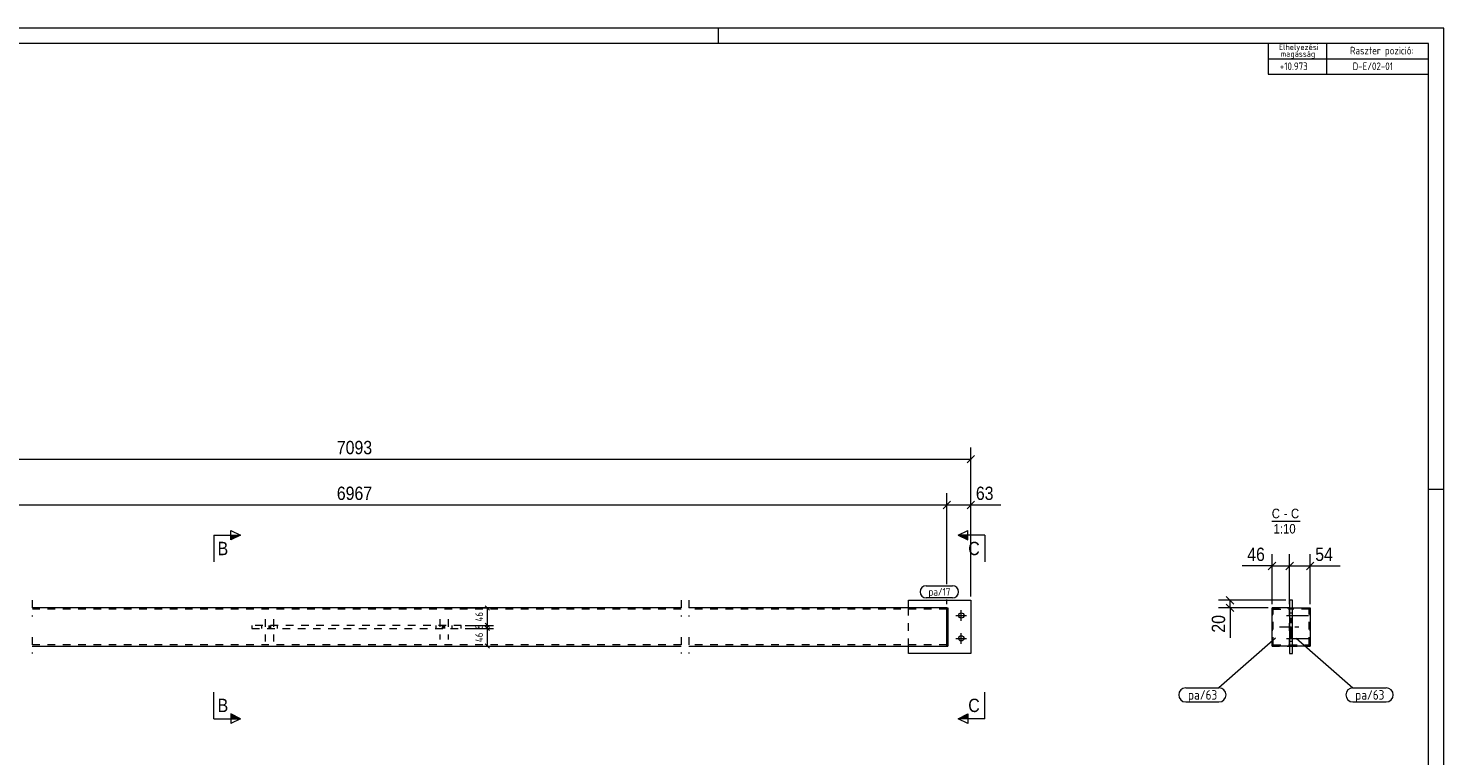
# Model space of a CAD drawing. Header units: millimetres. Extents: x 1 to 593, y 1 to 419.
# Tile 5 of 5: x 222 to 593, y 228 to 419. Entities that reach past the tile are written whole.
import ezdxf

# ---------------------------------------------------------------- set-up
doc = ezdxf.new("R2010")
doc.units = ezdxf.units.MM
for name, pattern in [('XKITLINE00', [0]), ('XKITLINE02', [4, 2, -2]), ('XKITLINE03', [6, 3, -1, 1, -1])]:
    doc.linetypes.add(name, pattern=pattern)
for name, color, linetype, lineweight in [('Bemassung', 1, 'Continuous', 0), ('Schnitt', 6, 'Continuous', 0), ('Schrauben', 7, 'Continuous', 0), ('Teil', 7, 'Continuous', 0), ('Text', 5, 'Continuous', 0), ('Ueberschrift', 7, 'Continuous', 0), ('Zeichnungsrahmen', 3, 'Continuous', 0)]:
    doc.layers.add(name, color=color, linetype=linetype, lineweight=lineweight)
doc.styles.add('ARIAL', font='ARIAL.TTF')
doc.styles.add('ISOCPEUR', font='ISOCPEUR.TTF')

msp = doc.modelspace()

# ---------------------------------------------------------------- hatches: boundary and pattern name
at = {"layer": 'Schnitt'}
for points in [[(275.24, 286.07), (277.74, 286.07), (275.24, 284.82)], [(468.3, 284.82), (465.8, 286.07), (468.3, 286.07)], [(275.24, 239.18), (277.74, 237.93), (275.24, 237.93)], [(468.3, 237.93), (465.8, 237.93), (468.3, 239.18)]]:
    msp.add_hatch(color=256, dxfattribs=at).paths.add_polyline_path(points, flags=17)

# ---------------------------------------------------------------- linework, layer by layer
at = {"layer": 'Bemassung', "linetype": 'XKITLINE00', "lineweight": 0}
for p, q in [((469.1, 270), (469.1, 309.05)), ((147.24, 306), (469.1, 306)), ((470.09, 306.99), (468.11, 305.01)), ((462.8, 273.2), (462.8, 297.05)), ((462.8, 273.2), (462.8, 297.05)), ((469.1, 270), (469.1, 297.05)), ((153.54, 294), (462.8, 294)), ((463.79, 294.99), (461.81, 293.01)), ((463.79, 294.99), (461.81, 293.01)), ((462.8, 294), (469.1, 294)), ((470.09, 294.99), (468.11, 293.01)), ((469.1, 294), (476.92, 294)), ((469.1, 294), (476.92, 294)), ((549.01, 278.99), (547.03, 277.01)), ((548.02, 268), (548.02, 281.05)), ((553.61, 278.99), (551.63, 277.01)), ((553.61, 278.99), (551.63, 277.01)), ((552.62, 268), (552.62, 281.05)), ((552.62, 268), (552.62, 281.05)), ((559.01, 278.99), (557.03, 277.01)), ((558.02, 268), (558.02, 281.05)), ((548.02, 278), (540.21, 278)), ((548.02, 278), (540.21, 278)), ((548.02, 278), (552.62, 278)), ((552.62, 278), (558.02, 278)), ((558.02, 278), (565.84, 278)), ((558.02, 278), (565.84, 278)), ((341.86, 267.57), (342.99, 266.43)), ((462.8, 268), (462.8, 269.2)), ((462.8, 268), (462.8, 269.2)), ((551.62, 269), (533.97, 269)), ((536.03, 269.99), (538.01, 268.01)), ((536.03, 267.99), (538.01, 266.01)), ((537.02, 267), (537.02, 269)), ((336.6, 267), (344.03, 267)), ((342.43, 262.4), (342.43, 267)), ((547.02, 267), (533.97, 267)), ((537.02, 267), (537.02, 259.18)), ((537.02, 267), (537.02, 259.18)), ((336.6, 262.4), (344.03, 262.4)), ((336.6, 262.4), (338.88, 262.4)), ((336.6, 261.6), (338.88, 261.6)), ((336.6, 261.6), (344.03, 261.6)), ((341.68, 262.4), (344.03, 262.4)), ((341.68, 261.6), (344.03, 261.6)), ((341.86, 262.97), (342.99, 261.83)), ((341.86, 262.97), (342.99, 261.83)), ((341.86, 262.17), (342.99, 261.03)), ((341.86, 262.17), (342.99, 261.03)), ((342.43, 261.6), (342.43, 262.4)), ((342.43, 257), (342.43, 261.6)), ((336.6, 257), (344.03, 257)), ((341.86, 257.57), (342.99, 256.43))]:
    msp.add_line(p, q, dxfattribs=at)
at = {"layer": 'Bemassung'}
for p in [(469.1, 306), (462.8, 294), (462.8, 294), (469.1, 294), (548.02, 278), (552.62, 278), (552.62, 278), (558.02, 278), (537.02, 269), (342.43, 267), (537.02, 267), (342.43, 262.4), (342.43, 262.4), (342.43, 261.6), (342.43, 261.6), (342.43, 257)]:
    msp.add_point(p, dxfattribs=at)
at = {"layer": 'Schnitt', "linetype": 'XKITLINE00', "lineweight": 0}
for p, q in [((270.74, 286.07), (270.74, 279.07)), ((270.74, 286.07), (277.74, 286.07)), ((275.24, 284.82), (275.24, 287.32)), ((275.24, 287.32), (277.74, 286.07)), ((277.74, 286.07), (275.24, 284.82)), ((465.8, 286.07), (468.3, 287.32)), ((465.8, 286.07), (468.3, 284.82)), ((472.8, 286.07), (465.8, 286.07)), ((468.3, 284.82), (468.3, 287.32)), ((472.8, 286.07), (472.8, 279.07)), ((270.74, 237.93), (270.74, 244.93)), ((472.8, 237.93), (472.8, 244.93)), ((270.74, 237.93), (277.74, 237.93)), ((277.74, 237.93), (275.24, 239.18)), ((275.24, 239.18), (275.24, 236.68)), ((277.74, 237.93), (275.24, 236.68)), ((465.8, 237.93), (468.3, 239.18)), ((468.3, 236.68), (465.8, 237.93)), ((472.8, 237.93), (465.8, 237.93)), ((468.3, 239.18), (468.3, 236.68))]:
    msp.add_line(p, q, dxfattribs=at)
at = {"layer": 'Schrauben', "linetype": 'XKITLINE02', "lineweight": 0}
for p, q in [((284.2, 264), (284.2, 258.2)), ((286.41, 264), (286.41, 258.2)), ((329.93, 264), (329.93, 258.7)), ((332.14, 264), (332.14, 258.7)), ((283.23, 262.4), (283.23, 261.6)), ((285.17, 262.4), (285.17, 261.6)), ((285.44, 262.4), (285.44, 261.6)), ((287.38, 262.4), (287.38, 261.6)), ((328.96, 262.4), (328.96, 261.6)), ((330.9, 262.4), (330.9, 261.6)), ((331.17, 262.4), (331.17, 261.6)), ((333.11, 262.4), (333.11, 261.6))]:
    msp.add_line(p, q, dxfattribs=at)
at = {"layer": 'Schrauben', "linetype": 'XKITLINE00', "lineweight": 0}
for p, q in [((465.2, 265), (468, 265)), ((466.6, 263.6), (466.6, 266.4)), ((551.82, 265), (557.62, 265)), ((552.62, 265.7), (553.42, 265.7)), ((552.62, 264.3), (553.42, 264.3)), ((466.6, 257.6), (466.6, 260.4)), ((552.62, 259.7), (553.42, 259.7)), ((465.2, 259), (468, 259)), ((551.82, 259), (557.62, 259)), ((552.62, 258.3), (553.42, 258.3))]:
    msp.add_line(p, q, dxfattribs=at)
for centre in [(466.6, 265), (466.6, 259)]:
    msp.add_circle(centre, 0.7, dxfattribs=at)
at = {"layer": 'Teil', "linetype": 'XKITLINE02', "lineweight": 0}
for p, q in [((223.14, 269), (223.14, 264.7)), ((393.2, 269), (393.2, 264.7)), ((395.2, 269), (395.2, 264.7)), ((393.2, 266.7), (223.14, 266.7)), ((462.8, 266.7), (395.2, 266.7)), ((452.8, 267), (452.8, 266.7)), ((452.8, 257), (452.8, 267)), ((462.8, 267), (462.8, 266.4)), ((462.8, 257), (462.8, 267)), ((462.8, 267), (463.1, 267)), ((463.1, 257), (463.1, 267)), ((548.02, 267), (552.62, 267)), ((548.02, 267), (548.02, 257)), ((548.32, 257.3), (548.32, 266.7)), ((548.32, 266.7), (552.62, 266.7)), ((552.62, 267), (558.02, 267)), ((552.62, 267), (552.62, 266.7)), ((552.62, 257), (552.62, 267)), ((557.72, 266.7), (552.62, 266.7)), ((553.42, 267), (553.42, 266.7)), ((553.42, 257), (553.42, 267)), ((557.72, 257.3), (557.72, 266.7)), ((558.02, 257), (558.02, 267)), ((280.74, 262.4), (280.74, 261.6)), ((335.6, 262.4), (280.74, 262.4)), ((280.74, 261.6), (335.6, 261.6)), ((285.71, 261.6), (285.71, 262.4)), ((330.63, 261.6), (330.63, 262.4)), ((335.6, 261.6), (335.6, 262.4)), ((223.14, 259.3), (223.14, 255)), ((393.2, 257.3), (223.14, 257.3)), ((393.2, 259.3), (393.2, 255)), ((395.2, 259.3), (395.2, 255)), ((462.8, 257.3), (395.2, 257.3)), ((452.8, 257), (452.8, 257.3)), ((462.8, 257), (462.8, 257.6)), ((462.8, 257), (462.8, 257.3)), ((462.8, 257), (463.1, 257)), ((548.02, 257), (552.62, 257)), ((548.32, 257.3), (552.62, 257.3)), ((552.62, 257.3), (557.72, 257.3)), ((552.62, 257), (552.62, 257.3)), ((552.62, 257), (558.02, 257)), ((553.42, 257), (553.42, 257.3))]:
    msp.add_line(p, q, dxfattribs=at)
at = {"layer": 'Teil', "linetype": 'XKITLINE00', "lineweight": 0}
for p, q in [((452.8, 267), (452.8, 269)), ((452.8, 269), (469.1, 269)), ((469.1, 269), (469.1, 255)), ((552.62, 269), (552.62, 255)), ((553.42, 269), (552.62, 269)), ((553.42, 255), (553.42, 269)), ((393.2, 267), (223.14, 267)), ((462.8, 267), (395.2, 267)), ((462.8, 267), (463.1, 267)), ((462.8, 257), (462.8, 267)), ((462.8, 257.6), (462.8, 266.4)), ((463.1, 267), (463.1, 257)), ((552.62, 267), (548.02, 267)), ((548.02, 257), (548.02, 267)), ((553.42, 267), (558.02, 267)), ((558.02, 267), (558.02, 257)), ((223.14, 257), (393.2, 257)), ((395.2, 257), (462.8, 257)), ((452.8, 255), (452.8, 257)), ((463.1, 257), (462.8, 257)), ((552.62, 257), (548.02, 257)), ((558.02, 257), (553.42, 257)), ((469.1, 255), (452.8, 255)), ((552.62, 255), (553.42, 255))]:
    msp.add_line(p, q, dxfattribs=at)
at = {"layer": 'Teil', "linetype": 'XKITLINE03', "lineweight": 0}
for p, q in [((553.02, 259), (553.02, 265)), ((550.02, 262), (556.02, 262))]:
    msp.add_line(p, q, dxfattribs=at)
at = {"layer": 'Text', "linetype": 'XKITLINE00', "lineweight": 0}
for p, q in [((457.4, 272.8), (464.28, 272.8)), ((464.28, 269.6), (457.4, 269.6)), ((548.97, 259.03), (534.12, 246.03)), ((554.37, 259.03), (569.22, 246.03)), ((525.41, 246.03), (534.12, 246.03)), ((569.22, 246.03), (577.94, 246.03)), ((525.41, 242.33), (534.12, 242.33)), ((569.22, 242.33), (577.94, 242.33))]:
    msp.add_line(p, q, dxfattribs=at)
for centre, radius, start, end in [((457.4, 271.2), 1.6, 90, 270), ((464.28, 271.2), 1.6, 270, 90), ((525.41, 244.18), 1.85, 90, 270), ((534.12, 244.18), 1.85, 270, 90), ((569.22, 244.18), 1.85, 90, 270), ((577.94, 244.18), 1.85, 270, 90)]:
    msp.add_arc(centre, radius, start, end, dxfattribs=at)
at = {"layer": 'Ueberschrift', "linetype": 'XKITLINE00', "lineweight": 0}
for p, q in [((547, 415), (547, 411)), ((562.3, 415), (562.3, 411)), ((547, 411), (589, 411)), ((547, 411), (547, 407)), ((562.31, 411), (562.31, 407)), ((547, 407), (589, 407)), ((547.96, 289.75), (555.39, 289.75))]:
    msp.add_line(p, q, dxfattribs=at)
at = {"layer": 'Zeichnungsrahmen', "linetype": 'XKITLINE00', "lineweight": 0}
for p, q in [((593, 419), (1, 419)), ((403, 415), (403, 419)), ((593, 1), (593, 419)), ((589, 415), (5, 415)), ((589, 5), (589, 415)), ((593, 298), (589, 298))]:
    msp.add_line(p, q, dxfattribs=at)

# ---------------------------------------------------------------- texts
at = {"layer": 'Bemassung', "style": 'ARIAL', "width": 0.85}
for s, p in [('7093', (302.98, 307.3)), ('6967', (302.98, 295.3)), ('63', (470.42, 295.3)), ('46', (541.52, 279.3)), ('54', (559.34, 279.3))]:
    msp.add_text(s, height=3.5, dxfattribs=at).set_placement(p)
at = {"layer": 'Bemassung', "width": 0.85}
for s, height, style, p in [('46', 2, 'ISOCPEUR', (341.28, 263.41)), ('20', 3.5, 'ARIAL', (535.72, 260.5)), ('46', 2, 'ISOCPEUR', (341.28, 258.01)), ('8', 2, 'ISOCPEUR', (341.28, 261.4))]:
    msp.add_text(s, height=height, rotation=90.0002, dxfattribs=dict(at, style=style)).set_placement(p)
at = {"layer": 'Schnitt', "style": 'ARIAL', "width": 0.85}
for s, p in [('B', (271.74, 280.82)), ('C', (468.43, 280.82)), ('B', (271.74, 239.68)), ('C', (468.43, 239.68))]:
    msp.add_text(s, height=3.5, dxfattribs=at).set_placement(p)
at = {"layer": 'Text', "style": 'ISOCPEUR', "width": 0.85}
for s, height, p in [('pa/17', 2, (458, 270.2)), ('pa/63', 2.5, (526.01, 242.93)), ('pa/63', 2.5, (569.82, 242.93))]:
    msp.add_text(s, height=height, dxfattribs=at).set_placement(p)
at = {"layer": 'Ueberschrift', "width": 0.85}
for s, height, style, p in [('Elhelyezési', 1.5, 'ISOCPEUR', (549.84, 413.31)), ('magasság', 1.5, 'ISOCPEUR', (550.3, 411.54)), ('Raszter pozició:', 2, 'ISOCPEUR', (568.48, 412.15)), (' +10.973', 2, 'ISOCPEUR', (548.98, 408.04)), ('D-E/02-01', 2, 'ISOCPEUR', (569.14, 408.04)), ('C', 2.5, 'ARIAL', (547.96, 290.5)), ('C', 2.5, 'ARIAL', (552.98, 290.5)), ('-', 2.5, 'ARIAL', (551.12, 290.5)), ('1:10', 2.5, 'ARIAL', (548.43, 286.5))]:
    msp.add_text(s, height=height, dxfattribs=dict(at, style=style)).set_placement(p)

doc.saveas('drawing.dxf')
